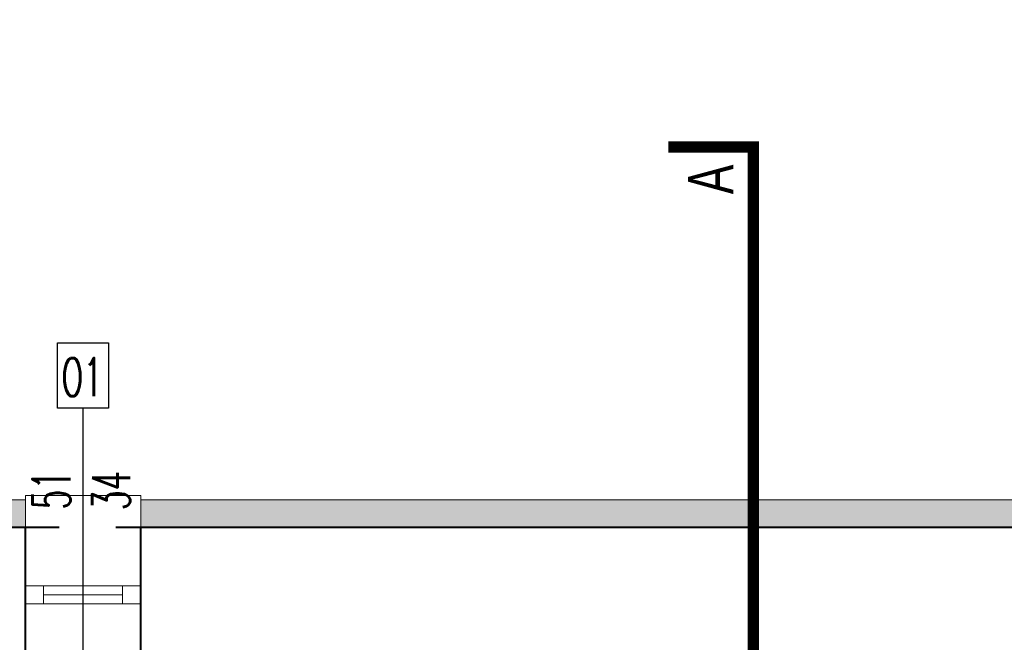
# Model space of a CAD drawing. Header units: millimetres. Extents: x 8949 to 18258, y -1077 to 30686.
# Tile 7 of 89: x 13030 to 13465, y 7483 to 7758. Entities that reach past the tile are written whole.
import ezdxf

# ---------------------------------------------------------------- set-up
doc = ezdxf.new("R2010")
doc.units = ezdxf.units.MM
doc.linetypes.add('ACAD_ISO03W100', pattern=[30, 12, -18])
doc.linetypes.add('DASHED', pattern=[0.75, 0.5, -0.25])
for name, color, linetype, lineweight in [('0A_KONSTR', 1, 'Continuous', 40), ('0A_OCIEPLENIE', 30, 'Continuous', 9), ('0A_POMOCNICZE', 30, 'Continuous', 9), ('0A_STOLARKA', 140, 'Continuous', 9)]:
    doc.layers.add(name, color=color, linetype=linetype, lineweight=lineweight)
doc.layers.add('Opisy', color=4, linetype='Continuous')
doc.styles.add('1', font='simplex.shx', dxfattribs={"width": 0.6})
doc.styles.add('m1_romans', font='romans.shx', dxfattribs={"width": 0.8})
pattern_1 = [(0, (-100, -60), (4.7625, 2.749630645), [3.175, -6.35]), (120, (-100, -60), (-4.762499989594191, 2.749630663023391), [3.174999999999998, -6.349999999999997]), (59.99999999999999, (-100, -60), (1.040580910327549e-08, 5.499261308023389), [-6.35, 3.175])]

msp = doc.modelspace()

# ---------------------------------------------------------------- hatches: boundary and pattern name
at = {"layer": '0A_OCIEPLENIE', "transparency": 33554687}
h = msp.add_hatch(dxfattribs=at)
h.set_pattern_fill('HONEY', color=256)
h.set_pattern_definition(pattern_1)
h.paths.add_polyline_path([(13612.12249135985, 6380.625632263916), (13607.12249135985, 6380.625632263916), (13607.12249135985, 6368.625632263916), (13612.12249135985, 6368.625632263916)])
h.paths.add_polyline_path([(13607.12249135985, 6380.625632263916), (13589.12249135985, 6380.625632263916), (13589.12249135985, 6368.625632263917), (13607.12249135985, 6368.625632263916)])
h.paths.add_polyline_path([(13589.12249135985, 6380.625632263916), (13584.12249135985, 6380.625632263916), (13584.12249135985, 6368.625632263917), (13589.12249135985, 6368.625632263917)])
h.paths.add_polyline_path([(13532.12249135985, 6380.625632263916), (13509.12249135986, 6380.625632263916), (13509.12249135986, 6368.625632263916), (13532.12249135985, 6368.625632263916)])
h.paths.add_polyline_path([(13509.12249135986, 6380.625632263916), (13504.12249135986, 6380.625632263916), (13504.12249135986, 6368.625632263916), (13509.12249135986, 6368.625632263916)])
h.paths.add_polyline_path([(13452.12249135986, 6380.625632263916), (13437.12249135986, 6380.625632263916), (13437.12249135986, 6368.625632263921), (13452.12249135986, 6368.625632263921)])
h.paths.add_polyline_path([(13437.12249135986, 6380.625632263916), (13354.45005012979, 6380.625632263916), (13354.45005012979, 6368.62563226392), (13437.12249135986, 6368.625632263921)])
h.paths.add_polyline_path([(13354.45005012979, 6380.625632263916), (13313.56413218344, 6380.625632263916), (13313.56413218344, 6368.62563226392), (13354.45005012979, 6368.62563226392)])
h.paths.add_polyline_path([(13313.56413218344, 6380.625632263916), (13298.56413218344, 6380.625632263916), (13298.56413218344, 6368.62563226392), (13313.56413218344, 6368.62563226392)])
h.paths.add_polyline_path([(13247.56413218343, 6380.625632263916), (13242.56413218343, 6380.625632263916), (13242.56413218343, 6368.625632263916), (13247.56413218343, 6368.625632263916)])
h.paths.add_polyline_path([(13242.56413218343, 6380.625632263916), (13224.56413218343, 6380.625632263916), (13224.56413218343, 6368.625632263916), (13242.56413218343, 6368.625632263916)])
h.paths.add_polyline_path([(13224.56413218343, 6380.625632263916), (13219.56413218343, 6380.625632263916), (13219.56413218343, 6368.625632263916), (13224.56413218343, 6368.625632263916)])
h.paths.add_polyline_path([(13167.56413218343, 6380.625632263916), (13152.56413218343, 6380.625632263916), (13152.56413218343, 6368.625632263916), (13167.56413218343, 6368.625632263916)])
h.paths.add_polyline_path([(13152.56413218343, 6380.625632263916), (13032.56413218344, 6380.625632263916), (13032.56413218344, 6368.625632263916), (13152.56413218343, 6368.625632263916)])
h.paths.add_polyline_path([(13032.56413218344, 6380.625632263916), (13017.56413218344, 6380.625632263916), (13017.56413218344, 6368.625632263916), (13032.56413218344, 6368.625632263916)])
h.paths.add_polyline_path([(12896.56413218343, 6380.625632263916), (12881.56413218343, 6380.625632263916), (12881.56413218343, 6368.625632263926), (12896.56413218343, 6368.625632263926)])
h.paths.add_polyline_path([(12881.56413218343, 6380.625632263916), (12397.56413218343, 6380.625632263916), (12397.56413218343, 6633.625632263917), (12385.56413218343, 6633.625632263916), (12385.56413218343, 6368.625632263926), (12397.56413218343, 6368.625632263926), (12881.56413218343, 6368.625632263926)])
h.paths.add_polyline_path([(12397.56413218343, 6711.625632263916), (12385.56413218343, 6711.625632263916), (12385.56413218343, 6684.625632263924), (12397.56413218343, 6684.625632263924)])
h.paths.add_polyline_path([(12397.56413218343, 7140.625632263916), (12385.56413218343, 7140.625632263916), (12385.56413218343, 6762.625632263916), (12397.56413218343, 6762.625632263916)])
h.paths.add_polyline_path([(13237.01939508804, 6923.964995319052), (13276.75905989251, 6923.964995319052), (13276.75905989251, 6950.987341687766), (13237.01939508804, 6950.987341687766)], flags=9)
h.paths.add_polyline_path([(12537.56270092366, 7250.158261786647), (12537.56270092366, 7278.758261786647), (12516.56270092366, 7278.758261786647), (12516.56270092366, 7250.158261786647)], flags=9)
h.paths.add_polyline_path([(12537.56270092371, 7040.325632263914), (12537.56270092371, 7060.925632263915), (12516.56270092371, 7060.925632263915), (12516.56270092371, 7040.325632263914)], flags=9)
h.paths.add_polyline_path([(12537.56270092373, 6944.625632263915), (12537.56270092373, 6971.625632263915), (12516.56270092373, 6971.625632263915), (12516.56270092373, 6944.625632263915)], flags=9)
h.paths.add_polyline_path([(12537.56270092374, 6854.125632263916), (12537.56270092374, 6875.125632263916), (12516.56270092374, 6875.125632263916), (12516.56270092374, 6854.125632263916)], flags=9)
h.paths.add_polyline_path([(12518.10335710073, 6629.254203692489), (12518.10335710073, 6657.854203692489), (12497.10335710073, 6657.854203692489), (12497.10335710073, 6629.254203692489)], flags=9)
h.paths.add_polyline_path([(12607.32524020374, 7115.518185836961), (12635.92524020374, 7115.518185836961), (12635.92524020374, 7136.518185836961), (12607.32524020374, 7136.518185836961)], flags=9)
h.paths.add_polyline_path([(12828.76413218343, 7115.518185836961), (12849.36413218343, 7115.518185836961), (12849.36413218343, 7136.518185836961), (12828.76413218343, 7136.518185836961)], flags=9)
h.paths.add_polyline_path([(12926.26413218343, 7115.518185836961), (12952.86413218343, 7115.518185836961), (12952.86413218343, 7136.518185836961), (12926.26413218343, 7136.518185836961)], flags=9)
h.paths.add_polyline_path([(12766.7632352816, 7138.222330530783), (12766.7632352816, 7161.622330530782), (12745.7632352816, 7161.622330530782), (12745.7632352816, 7138.222330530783)], flags=9)
h.paths.add_polyline_path([(12603.57690921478, 6496.098359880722), (12630.57690921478, 6496.098359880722), (12630.57690921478, 6517.098359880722), (12603.57690921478, 6517.098359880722)], flags=25)
h.paths.add_polyline_path([(12920.46413218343, 6496.098359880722), (12948.66413218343, 6496.098359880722), (12948.66413218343, 6517.098359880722), (12920.46413218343, 6517.098359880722)], flags=9)
h.paths.add_polyline_path([(13225.76413218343, 6496.09835988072), (13254.36413218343, 6496.09835988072), (13254.36413218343, 6517.09835988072), (13225.76413218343, 6517.09835988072)], flags=9)
h.paths.add_polyline_path([(13540.06413218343, 6496.098359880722), (13569.06413218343, 6496.098359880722), (13569.06413218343, 6517.098359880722), (13540.06413218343, 6517.098359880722)], flags=9)
h.paths.add_polyline_path([(13353.22302642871, 6750.370775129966), (13353.22302642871, 6777.370775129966), (13332.22302642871, 6777.370775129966), (13332.22302642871, 6750.370775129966)], flags=9)
h.paths.add_polyline_path([(13388.56841649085, 6658.469386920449), (13405.56841649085, 6658.469386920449), (13405.56841649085, 6679.469386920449), (13388.56841649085, 6679.469386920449)], flags=9)
h.paths.add_polyline_path([(13457.65466267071, 6651.703519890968), (13457.65466267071, 6680.303519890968), (13436.65466267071, 6680.303519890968), (13436.65466267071, 6651.703519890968)], flags=9)
h.paths.add_polyline_path([(13101.52517993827, 7172.631327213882), (13101.52517993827, 7201.231327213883), (13080.52517993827, 7201.231327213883), (13080.52517993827, 7172.631327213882)], flags=9)
h.paths.add_polyline_path([(13101.52517993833, 6629.825632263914), (13101.52517993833, 6658.425632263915), (13080.52517993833, 6658.425632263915), (13080.52517993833, 6629.825632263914)], flags=9)
h.paths.add_polyline_path([(12734.85590430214, 6764.520552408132), (12755.05590430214, 6764.520552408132), (12755.05590430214, 6785.520552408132), (12734.85590430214, 6785.520552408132)], flags=9)
h.paths.add_polyline_path([(12849.46413218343, 6764.520552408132), (12869.66413218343, 6764.520552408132), (12869.66413218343, 6785.520552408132), (12849.46413218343, 6785.520552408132)], flags=9)
h.paths.add_polyline_path([(12685.96914994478, 6812.012668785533), (12685.96914994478, 6832.612668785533), (12664.96914994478, 6832.612668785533), (12664.96914994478, 6812.012668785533)], flags=9)
h.paths.add_polyline_path([(12929.66132262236, 6811.573134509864), (12929.66132262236, 6832.173134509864), (12908.66132262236, 6832.173134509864), (12908.66132262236, 6811.573134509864)], flags=9)
h.paths.add_polyline_path([(13000.31003194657, 6674.55845143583), (13000.31003194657, 6703.15845143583), (12979.31003194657, 6703.15845143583), (12979.31003194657, 6674.55845143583)], flags=9)
h.paths.add_polyline_path([(13503.15842146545, 6348.984700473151), (13503.15842146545, 6374.184700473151), (13477.95842146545, 6374.184700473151), (13477.95842146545, 6348.984700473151)], flags=9)
h.paths.add_polyline_path([(13476.73731117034, 6351.670504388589), (13476.73731117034, 6372.070504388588), (13451.53731117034, 6372.070504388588), (13451.53731117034, 6351.670504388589)], flags=9)
h.paths.add_polyline_path([(13583.15842146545, 6348.984700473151), (13583.15842146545, 6374.184700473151), (13557.95842146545, 6374.184700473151), (13557.95842146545, 6348.984700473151)], flags=9)
h.paths.add_polyline_path([(13556.73731117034, 6351.670504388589), (13556.73731117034, 6372.070504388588), (13531.53731117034, 6372.070504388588), (13531.53731117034, 6351.670504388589)], flags=9)
h.paths.add_polyline_path([(13663.15842146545, 6348.984700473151), (13663.15842146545, 6374.184700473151), (13637.95842146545, 6374.184700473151), (13637.95842146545, 6348.984700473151)], flags=9)
h.paths.add_polyline_path([(13636.73731117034, 6351.670504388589), (13636.73731117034, 6372.070504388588), (13611.53731117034, 6372.070504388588), (13611.53731117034, 6351.670504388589)], flags=9)
h.paths.add_polyline_path([(13467.09203285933, 6300.243067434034), (13488.45203285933, 6300.243067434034), (13488.45203285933, 6325.443067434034), (13467.09203285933, 6325.443067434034)], flags=9)
h.paths.add_polyline_path([(13547.09203285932, 6300.243067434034), (13568.45203285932, 6300.243067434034), (13568.45203285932, 6325.443067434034), (13547.09203285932, 6325.443067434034)], flags=9)
h.paths.add_polyline_path([(13627.09203285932, 6300.243067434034), (13648.45203285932, 6300.243067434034), (13648.45203285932, 6325.443067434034), (13627.09203285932, 6325.443067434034)], flags=9)
h.paths.add_polyline_path([(13819.5336736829, 6300.243067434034), (13840.8936736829, 6300.243067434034), (13840.8936736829, 6325.443067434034), (13819.5336736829, 6325.443067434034)], flags=9)
h.paths.add_polyline_path([(13532.70070604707, 6600.811579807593), (13646.68706348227, 6600.811579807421), (13646.68706348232, 6634.121266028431), (13532.70070604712, 6634.121266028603)], flags=9)
h.paths.add_polyline_path([(13467.46887996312, 6580.33092508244), (13516.25469169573, 6580.330925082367), (13516.25469169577, 6605.313189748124), (13467.46887996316, 6605.313189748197)], flags=9)
h.paths.add_polyline_path([(13356.48141961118, 7675.811218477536), (13356.48141961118, 7698.913537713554), (13315.26723134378, 7698.913537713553), (13315.26723134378, 7675.811218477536)], flags=9)
h.paths.add_polyline_path([(13356.48141961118, 6223.566628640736), (13356.48141961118, 6246.668947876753), (13315.26723134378, 6246.668947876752), (13315.26723134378, 6223.566628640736)], flags=9)
h.paths.add_polyline_path([(13115.90236477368, 7260.980069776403), (13229.88872220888, 7260.980069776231), (13229.88872220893, 7294.289755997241), (13115.90236477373, 7294.289755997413)], flags=9)
h.paths.add_polyline_path([(12599.71466795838, 6600.811579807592), (12703.4854728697, 6600.811579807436), (12703.48547286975, 6634.121266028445), (12599.71466795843, 6634.121266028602)], flags=9)
h.paths.add_polyline_path([(12911.27057493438, 6600.811579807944), (13025.25693236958, 6600.811579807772), (13025.25693236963, 6634.121266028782), (12911.27057493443, 6634.121266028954)], flags=9)
h.paths.add_polyline_path([(13227.59709526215, 6600.811579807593), (13341.58345269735, 6600.811579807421), (13341.5834526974, 6634.121266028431), (13227.5970952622, 6634.121266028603)], flags=9)
h.paths.add_polyline_path([(13576.10909531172, 7260.980069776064), (13690.09545274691, 7260.980069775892), (13690.09545274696, 7294.289755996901), (13576.10909531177, 7294.289755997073)], flags=9)
h.paths.add_polyline_path([(13050.7278374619, 7240.499415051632), (13099.5136491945, 7240.499415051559), (13099.51364919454, 7265.481679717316), (13050.72783746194, 7265.481679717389)], flags=9)
h.paths.add_polyline_path([(13050.09001941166, 7260.038673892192), (13099.86900986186, 7260.038673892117), (13099.86900986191, 7293.348360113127), (13050.09001941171, 7293.348360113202)], flags=9)
h.paths.add_polyline_path([(12815.5641671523, 7260.718132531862), (12938.69650003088, 7260.718132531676), (12938.69650003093, 7294.027818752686), (12815.56416715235, 7294.027818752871)], flags=9)
h.paths.add_polyline_path([(12750.5287940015, 7240.499415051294), (12806.95989904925, 7240.499415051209), (12806.95989904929, 7265.481679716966), (12750.52879400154, 7265.481679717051)], flags=9)
h.paths.add_polyline_path([(12749.70816558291, 7260.038673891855), (12799.48715603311, 7260.03867389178), (12799.48715603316, 7293.348360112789), (12749.70816558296, 7293.348360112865)], flags=9)
h.paths.add_polyline_path([(12532.93577502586, 6580.330925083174), (12589.36688007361, 6580.330925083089), (12589.36688007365, 6605.313189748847), (12532.9357750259, 6605.313189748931)], flags=24)
h.paths.add_polyline_path([(12533.20382327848, 6599.870183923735), (12582.98281372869, 6599.870183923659), (12582.98281372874, 6633.179870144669), (12533.20382327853, 6633.179870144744)], flags=24)
h.paths.add_polyline_path([(12846.03874885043, 6580.330925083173), (12894.82456058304, 6580.3309250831), (12894.82456058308, 6605.313189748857), (12846.03874885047, 6605.31318974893)], flags=9)
h.paths.add_polyline_path([(12845.42548741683, 6599.870183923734), (12895.20447786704, 6599.870183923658), (12895.20447786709, 6633.179870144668), (12845.42548741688, 6633.179870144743)], flags=9)
h.paths.add_polyline_path([(13161.44030328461, 6580.330925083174), (13217.87140833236, 6580.330925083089), (13217.8714083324, 6605.313189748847), (13161.44030328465, 6605.313189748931)], flags=9)
h.paths.add_polyline_path([(13161.7520077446, 6599.870183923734), (13211.53099819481, 6599.870183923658), (13211.53099819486, 6633.179870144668), (13161.75200774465, 6633.179870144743)], flags=9)
h.paths.add_polyline_path([(13466.74647801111, 6599.870183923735), (13516.52546846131, 6599.870183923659), (13516.52546846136, 6633.179870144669), (13466.74647801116, 6633.179870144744)], flags=9)
h.paths.add_polyline_path([(13818.34615499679, 6596.369560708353), (13902.75543194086, 6596.369560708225), (13902.75543194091, 6629.679246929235), (13818.34615499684, 6629.679246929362)], flags=9)
h.paths.add_polyline_path([(13752.22210517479, 6580.330925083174), (13808.65321022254, 6580.330925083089), (13808.65321022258, 6605.313189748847), (13752.22210517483, 6605.313189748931)], flags=9)
h.paths.add_polyline_path([(13752.5665517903, 6599.870183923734), (13802.34554224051, 6599.870183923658), (13802.34554224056, 6633.179870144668), (13752.56655179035, 6633.179870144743)], flags=9)
h.paths.add_polyline_path([(13509.95230333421, 7240.499415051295), (13566.38340838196, 7240.499415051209), (13566.383408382, 7265.481679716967), (13509.95230333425, 7265.481679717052)], flags=9)
h.paths.add_polyline_path([(13510.2640077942, 7260.038673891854), (13560.0429982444, 7260.038673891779), (13560.04299824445, 7293.348360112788), (13510.26400779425, 7293.348360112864)], flags=9)
h.paths.add_polyline_path([(13325.11412890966, 7435.793418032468), (13439.10048634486, 7435.793418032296), (13439.10048634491, 7469.103104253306), (13325.11412890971, 7469.103104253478)], flags=9)
h.paths.add_polyline_path([(13259.88230282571, 7415.312763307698), (13308.66811455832, 7415.312763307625), (13308.66811455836, 7440.295027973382), (13259.88230282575, 7440.295027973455)], flags=9)
h.paths.add_polyline_path([(13259.36726785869, 7434.852022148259), (13309.14625830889, 7434.852022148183), (13309.14625830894, 7468.161708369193), (13259.36726785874, 7468.161708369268)], flags=9)
h.paths.add_polyline_path([(12755.88945662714, 6962.885687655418), (12865.77213056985, 6962.885687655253), (12865.77213056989, 6996.195373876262), (12755.88945662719, 6996.195373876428)], flags=9)
h.paths.add_polyline_path([(12690.85408347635, 6942.405032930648), (12747.2851885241, 6942.405032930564), (12747.28518852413, 6967.38729759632), (12690.85408347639, 6967.387297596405)], flags=9)
h.paths.add_polyline_path([(12692.59825724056, 6961.944291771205), (12742.37724769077, 6961.944291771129), (12742.37724769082, 6995.253977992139), (12692.59825724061, 6995.253977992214)], flags=9)
h.paths.add_polyline_path([(14998.62241564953, 6365.973653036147), (15222.10126967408, 6365.973653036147), (15222.10126967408, 6454.161465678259), (14998.62241564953, 6454.161465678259)], flags=9)
h.paths.add_polyline_path([(14996.5087357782, 6480.215715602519), (15275.54820573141, 6480.215715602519), (15275.54820573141, 6561.884966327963), (14996.5087357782, 6561.884966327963)], flags=9)
h.paths.add_polyline_path([(15000.84281284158, 6247.568742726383), (15095.20007750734, 6247.568742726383), (15095.20007750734, 6265.929663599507), (15000.84281284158, 6265.929663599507)], flags=9)
h.paths.add_polyline_path([(15222.68140991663, 6077.850168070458), (15257.39957371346, 6077.850168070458), (15257.39957371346, 6098.569957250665), (15222.68140991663, 6098.569957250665)], flags=9)
h.paths.add_polyline_path([(14944.81796704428, 7326.166250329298), (15275.87396733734, 7326.166250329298), (15275.87396733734, 8054.254290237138), (14944.81796704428, 8054.254290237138)], flags=9)
h.paths.add_polyline_path([(14999.0837935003, 6157.646003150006), (15210.26652393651, 6157.646003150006), (15210.26652393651, 6212.114609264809), (14999.0837935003, 6212.114609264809)], flags=9)
h.paths.add_polyline_path([(15000.30284504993, 6303.752900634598), (15170.06568756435, 6303.752900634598), (15170.06568756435, 6345.78263305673), (15000.30284504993, 6345.78263305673)], flags=9)
h.paths.add_polyline_path([(15100.52577800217, 6076.873478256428), (15160.2297716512, 6076.873478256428), (15160.2297716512, 6097.593267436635), (15100.52577800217, 6097.593267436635)], flags=9)
h.paths.add_polyline_path([(14998.19677300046, 6453.916017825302), (15146.82233789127, 6453.916017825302), (15146.82233789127, 6474.635807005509), (14998.19677300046, 6474.635807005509)], flags=9)
h.paths.add_polyline_path([(14997.15426788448, 6560.699295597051), (15148.87991377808, 6560.699295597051), (15148.87991377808, 6581.419084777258), (14997.15426788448, 6581.419084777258)], flags=9)
h.paths.add_polyline_path([(15221.93931920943, 6118.706236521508), (15285.27635877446, 6118.706236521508), (15285.27635877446, 6139.10725971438), (15221.93931920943, 6139.10725971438)], flags=9)
h.paths.add_polyline_path([(15000.59363232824, 6213.674236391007), (15119.5489529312, 6213.674236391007), (15119.5489529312, 6234.394025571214), (15000.59363232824, 6234.394025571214)], flags=9)
h.paths.add_polyline_path([(14999.08492018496, 6345.456735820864), (15084.481178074, 6345.456735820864), (15084.481178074, 6366.176525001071), (14999.08492018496, 6366.176525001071)], flags=9)
h.paths.add_polyline_path([(14998.80094972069, 6116.499820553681), (15115.41063381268, 6116.499820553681), (15115.41063381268, 6137.219609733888), (14998.80094972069, 6137.219609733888)], flags=9)
h.paths.add_polyline_path([(14999.21872742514, 6264.993505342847), (15130.65667507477, 6264.993505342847), (15130.65667507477, 6285.713294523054), (14999.21872742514, 6285.713294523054)], flags=9)
h.paths.add_polyline_path([(14998.97850622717, 6097.440640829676), (15057.0638735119, 6097.440640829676), (15057.0638735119, 6118.160430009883), (14998.97850622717, 6118.160430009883)], flags=9)
h.paths.add_polyline_path([(15099.81613827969, 6097.547541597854), (15148.53267669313, 6097.547541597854), (15148.53267669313, 6118.267330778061), (15099.81613827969, 6118.267330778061)], flags=9)
h.paths.add_polyline_path([(14999.77789993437, 6138.024411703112), (15068.29860682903, 6138.024411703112), (15068.29860682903, 6158.273495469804), (14999.77789993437, 6158.273495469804)], flags=9)
h.paths.add_polyline_path([(15221.14685211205, 6138.089489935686), (15267.82190683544, 6138.089489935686), (15267.82190683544, 6158.338573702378), (15221.14685211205, 6158.338573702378)], flags=9)
h.paths.add_polyline_path([(15221.57283108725, 6097.705143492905), (15283.09278127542, 6097.705143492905), (15283.09278127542, 6117.954227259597), (15221.57283108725, 6117.954227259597)], flags=9)
h.paths.add_polyline_path([(14998.65997256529, 6076.329002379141), (15031.02564126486, 6076.329002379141), (15031.02564126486, 6097.048791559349), (14998.65997256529, 6097.048791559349)], flags=9)
h.paths.add_polyline_path([(14994.07562908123, 6010.303092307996), (15310.44159088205, 6010.303092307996), (15310.44159088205, 6076.290472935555), (14994.07562908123, 6076.290472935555)], flags=9)
h.paths.add_polyline_path([(12366.73361884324, 6634.089702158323), (12391.93361884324, 6634.089702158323), (12391.93361884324, 6659.289702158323), (12366.73361884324, 6659.289702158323)], flags=9)
h.paths.add_polyline_path([(12369.41942275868, 6660.510812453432), (12389.81942275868, 6660.510812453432), (12389.81942275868, 6685.710812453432), (12369.41942275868, 6685.710812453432)], flags=9)
h.paths.add_polyline_path([(12366.73361884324, 6712.089702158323), (12391.93361884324, 6712.089702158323), (12391.93361884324, 6737.289702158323), (12366.73361884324, 6737.289702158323)], flags=9)
h.paths.add_polyline_path([(12369.41942275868, 6738.510812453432), (12389.81942275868, 6738.510812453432), (12389.81942275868, 6763.710812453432), (12369.41942275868, 6763.710812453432)], flags=9)
h.paths.add_polyline_path([(12479.74844462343, 7142.633153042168), (12479.74844462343, 7173.104581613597), (12463.24844462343, 7173.104581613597), (12463.24844462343, 7142.633153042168)], flags=9)
h.paths.add_polyline_path([(12367.21361884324, 7145.089702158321), (12391.45361884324, 7145.089702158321), (12391.45361884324, 7170.28970215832), (12367.21361884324, 7170.28970215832)], flags=9)
h.paths.add_polyline_path([(12367.49942275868, 7171.510812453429), (12391.73942275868, 7171.510812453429), (12391.73942275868, 7196.710812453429), (12367.49942275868, 7196.710812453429)], flags=9)
h.paths.add_polyline_path([(12479.74844462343, 7234.932678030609), (12479.74844462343, 7265.404106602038), (12463.24844462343, 7265.404106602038), (12463.24844462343, 7234.932678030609)], flags=9)
h.paths.add_polyline_path([(12367.21361884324, 7253.589702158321), (12391.45361884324, 7253.589702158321), (12391.45361884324, 7278.78970215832), (12367.21361884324, 7278.78970215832)], flags=9)
h.paths.add_polyline_path([(12367.25942275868, 7280.010812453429), (12391.97942275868, 7280.010812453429), (12391.97942275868, 7305.210812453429), (12367.25942275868, 7305.210812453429)], flags=9)
h.paths.add_polyline_path([(12603.36594560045, 7280.343098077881), (12662.84752813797, 7280.343098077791), (12662.84752813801, 7313.652784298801), (12603.3659456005, 7313.652784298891)], flags=9)
h.paths.add_polyline_path([(12938.60006228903, 7537.483159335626), (12938.60006228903, 7562.203159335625), (12913.40006228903, 7562.203159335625), (12913.40006228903, 7537.483159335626)], flags=9)
h.paths.add_polyline_path([(12912.17895199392, 7537.768963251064), (12912.17895199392, 7562.488963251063), (12886.97895199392, 7562.488963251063), (12886.97895199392, 7537.768963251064)], flags=9)
h.paths.add_polyline_path([(13083.10006228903, 7537.243159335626), (13083.10006228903, 7562.443159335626), (13057.90006228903, 7562.443159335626), (13057.90006228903, 7537.243159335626)], flags=9)
h.paths.add_polyline_path([(13056.67895199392, 7539.928963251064), (13056.67895199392, 7560.328963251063), (13031.47895199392, 7560.328963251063), (13031.47895199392, 7539.928963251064)], flags=9)
h.paths.add_polyline_path([(13588.10006228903, 7537.243159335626), (13588.10006228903, 7562.443159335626), (13562.90006228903, 7562.443159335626), (13562.90006228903, 7537.243159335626)], flags=9)
h.paths.add_polyline_path([(13561.67895199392, 7539.928963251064), (13561.67895199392, 7560.328963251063), (13536.47895199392, 7560.328963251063), (13536.47895199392, 7539.928963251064)], flags=9)
h.paths.add_polyline_path([(13736.10006228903, 7537.243159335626), (13736.10006228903, 7562.443159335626), (13710.90006228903, 7562.443159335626), (13710.90006228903, 7537.243159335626)], flags=9)
h.paths.add_polyline_path([(13709.67895199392, 7539.928963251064), (13709.67895199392, 7560.328963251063), (13684.47895199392, 7560.328963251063), (13684.47895199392, 7539.928963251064)], flags=9)
h.paths.add_polyline_path([(13883.10006228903, 7537.243159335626), (13883.10006228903, 7562.443159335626), (13857.90006228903, 7562.443159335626), (13857.90006228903, 7537.243159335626)], flags=9)
h.paths.add_polyline_path([(13856.67895199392, 7539.928963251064), (13856.67895199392, 7560.328963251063), (13831.47895199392, 7560.328963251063), (13831.47895199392, 7539.928963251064)], flags=9)
h.paths.add_polyline_path([(13725.97324991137, 6949.18981530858), (13785.45483244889, 6949.18981530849), (13785.45483244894, 6982.4995015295), (13725.97324991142, 6982.49950152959)], flags=9)
h.paths.add_polyline_path([(13513.37553486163, 6670.069160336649), (13609.96489366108, 6670.069160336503), (13609.96489366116, 6724.995945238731), (13513.37553486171, 6724.995945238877)], flags=9)
h.paths.add_polyline_path([(13779.87264690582, 6671.892185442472), (13839.35422944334, 6671.892185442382), (13839.35422944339, 6705.201871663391), (13779.87264690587, 6705.201871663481)], flags=9)
h.paths.add_polyline_path([(13783.74750634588, 6450.396396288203), (13866.67607777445, 6450.396396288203), (13866.67607777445, 6463.896396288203), (13783.74750634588, 6463.896396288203)], flags=9)
h.paths.add_polyline_path([(13855.60006228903, 6348.984700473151), (13855.60006228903, 6374.184700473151), (13830.40006228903, 6374.184700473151), (13830.40006228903, 6348.984700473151)], flags=9)
h.paths.add_polyline_path([(13829.17895199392, 6351.670504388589), (13829.17895199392, 6372.070504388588), (13803.97895199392, 6372.070504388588), (13803.97895199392, 6351.670504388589)], flags=9)
h.paths.add_polyline_path([(13298.60006228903, 6351.384700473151), (13298.60006228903, 6371.78470047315), (13273.40006228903, 6371.78470047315), (13273.40006228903, 6351.384700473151)], flags=9)
h.paths.add_polyline_path([(13272.17895199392, 6351.670504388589), (13272.17895199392, 6372.070504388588), (13246.97895199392, 6372.070504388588), (13246.97895199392, 6351.670504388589)], flags=9)
h.paths.add_polyline_path([(13218.60006228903, 6348.984700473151), (13218.60006228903, 6374.184700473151), (13193.40006228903, 6374.184700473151), (13193.40006228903, 6348.984700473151)], flags=9)
h.paths.add_polyline_path([(13192.17895199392, 6349.510504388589), (13192.17895199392, 6374.230504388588), (13166.97895199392, 6374.230504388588), (13166.97895199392, 6349.510504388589)], flags=9)
h.paths.add_polyline_path([(12982.10006228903, 6349.464700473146), (12982.10006228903, 6373.704700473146), (12956.90006228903, 6373.704700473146), (12956.90006228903, 6349.464700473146)], flags=9)
h.paths.add_polyline_path([(12955.67895199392, 6347.830504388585), (12955.67895199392, 6375.910504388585), (12930.47895199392, 6375.910504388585), (12930.47895199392, 6347.830504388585)], flags=9)
h.paths.add_polyline_path([(12893.67982904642, 6444.388506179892), (12926.20840047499, 6444.388506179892), (12926.20840047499, 6460.888506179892), (12893.67982904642, 6460.888506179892)], flags=9)
h.paths.add_polyline_path([(13277.78962784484, 7031.852055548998), (13277.78962784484, 7146.066341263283), (13255.28962784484, 7146.066341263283), (13255.28962784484, 7031.852055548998)], flags=9)
h.paths.add_polyline_path([(12837.22109019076, 7580.900136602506), (12944.14966161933, 7580.900136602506), (12944.14966161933, 7603.400136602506), (12837.22109019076, 7603.400136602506)], flags=9)
h = msp.add_hatch(dxfattribs=at)
h.set_pattern_fill('HONEY', color=256)
h.set_pattern_definition(pattern_1)
h.paths.add_polyline_path([(12397.56413218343, 7232.625632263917), (12385.56413218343, 7232.625632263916), (12385.56413218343, 7199.625632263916), (12397.56413218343, 7199.625632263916)])
h.paths.add_polyline_path([(12397.56413218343, 7533.625632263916), (12689.56413218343, 7533.625632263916), (12689.56413218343, 7545.625632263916), (12385.56413218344, 7545.625632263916), (12385.56413218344, 7533.625632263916), (12385.56413218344, 7324.625632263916), (12397.56413218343, 7324.625632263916)])
h.paths.add_polyline_path([(12701.56413218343, 7545.625632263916), (12689.56413218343, 7545.625632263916), (12689.56413218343, 7533.625632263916), (12701.56413218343, 7533.625632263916)])
h.paths.add_polyline_path([(12720.56413218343, 7545.625632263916), (12701.56413218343, 7545.625632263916), (12701.56413218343, 7533.625632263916), (12720.56413218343, 7533.625632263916)])
h.paths.add_polyline_path([(12838.56413218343, 7545.625632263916), (12800.56413218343, 7545.625632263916), (12800.56413218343, 7533.625632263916), (12838.56413218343, 7533.625632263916)])
h.paths.add_polyline_path([(12864.56413218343, 7545.625632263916), (12838.56413218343, 7545.625632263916), (12838.56413218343, 7533.625632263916), (12864.56413218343, 7533.625632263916)])
h.paths.add_polyline_path([(12973.56413218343, 7545.625632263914), (12962.56413218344, 7545.625632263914), (12962.56413218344, 7533.625632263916), (12973.56413218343, 7533.625632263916)])
h.paths.add_polyline_path([(13000.56413218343, 7545.625632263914), (12973.56413218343, 7545.625632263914), (12973.56413218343, 7533.625632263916), (13000.56413218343, 7533.625632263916)])
h.paths.add_polyline_path([(13007.53187411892, 7545.625632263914), (13000.56413218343, 7545.625632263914), (13000.56413218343, 7533.625632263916)], flags=17)
h.paths.add_polyline_path([(13027.56413218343, 7545.625632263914), (13007.53187411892, 7545.625632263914), (13000.56413218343, 7533.625632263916), (13027.56413218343, 7533.625632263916)])
h.paths.add_polyline_path([(13032.56413218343, 7545.625632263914), (13027.56413218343, 7545.625632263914), (13027.56413218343, 7533.625632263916), (13032.56413218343, 7533.625632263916)])
h.paths.add_polyline_path([(13354.45005012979, 7545.625632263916), (13083.56413218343, 7545.625632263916), (13083.56413218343, 7533.625632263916), (13354.45005012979, 7533.625632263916)])
h.paths.add_polyline_path([(13537.56413218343, 7545.625632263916), (13354.45005012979, 7545.625632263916), (13354.45005012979, 7533.625632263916), (13537.56413218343, 7533.625632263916)])
h.paths.add_polyline_path([(13685.56413218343, 7545.625632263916), (13588.56413218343, 7545.625632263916), (13588.56413218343, 7533.625632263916), (13685.56413218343, 7533.625632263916)])
h.paths.add_polyline_path([(13817.56413218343, 7545.625632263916), (13736.56413218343, 7545.625632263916), (13736.56413218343, 7533.625632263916), (13817.56413218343, 7533.625632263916)])
h.paths.add_polyline_path([(13832.56413218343, 7545.625632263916), (13817.56413218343, 7545.625632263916), (13817.56413218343, 7533.625632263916), (13832.56413218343, 7533.625632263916)])
h.paths.add_polyline_path([(13898.56413218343, 7545.625632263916), (13883.56413218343, 7545.625632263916), (13883.56413218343, 7533.625632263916), (13898.56413218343, 7533.625632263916)])
h.paths.add_polyline_path([(14008.56413218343, 7545.625632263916), (13898.56413218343, 7545.625632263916), (13898.56413218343, 7533.625632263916), (14008.56413218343, 7533.625632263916)])

# ---------------------------------------------------------------- linework, layer by layer
at = {"layer": '0A_KONSTR', "color": 252, "linetype": 'DASHED', "ltscale": 100, "true_color": 0x939598}
msp.add_lwpolyline([(12397.56413218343, 7533.625632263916), (14766.56413218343, 7533.625632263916), (14766.56413218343, 6380.625632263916), (12397.56413218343, 6380.625632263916)], close=True, dxfattribs=at)
at = {"layer": '0A_KONSTR'}
for points in [[(12962.56413218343, 7533.625632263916), (13032.56413218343, 7533.625632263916)], [(13032.56413218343, 7469.625632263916), (13032.56413218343, 7533.625632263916)], [(13083.56413218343, 7469.625632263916), (13083.56413218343, 7533.625632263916)], [(13083.56413218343, 7533.625632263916), (13537.56413218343, 7533.625632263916)]]:
    msp.add_lwpolyline(points, dxfattribs=at)
at = {"layer": '0A_OCIEPLENIE'}
for points in [[(12962.56413218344, 7533.625632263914), (12962.56413218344, 7545.625632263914), (13032.56413218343, 7545.625632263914), (13032.56413218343, 7533.625632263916)], [(13083.56413218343, 7533.625632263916), (13083.56413218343, 7545.625632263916), (13537.56413218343, 7545.625632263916), (13537.56413218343, 7533.625632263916)]]:
    msp.add_lwpolyline(points, dxfattribs=at)
at = {"layer": '0A_POMOCNICZE', "ltscale": 0.01, "const_width": 5}
msp.add_lwpolyline([(13354.45005012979, 7664.164244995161), (13354.45005012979, 7701.664244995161), (13316.95005012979, 7701.664244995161)], dxfattribs=at)
at = {"layer": '0A_POMOCNICZE', "linetype": 'ACAD_ISO03W100', "const_width": 5}
msp.add_lwpolyline([(13354.45005012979, 7664.164244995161), (13354.45005012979, 6259.897462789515)], dxfattribs=at)
at = {"layer": '0A_STOLARKA'}
for p, q in [((13032.56413218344, 7507.625632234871), (13083.56413218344, 7507.625632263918)), ((13040.56413218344, 7503.625632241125), (13075.56413218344, 7503.62563225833)), ((13032.56413218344, 7499.625632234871), (13083.56413218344, 7499.62563221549))]:
    msp.add_line(p, q, dxfattribs=at)
for points in [[(13083.56413218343, 7547.625632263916), (13032.56413218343, 7547.625632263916), (13032.56413218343, 7469.625632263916), (13083.56413218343, 7469.625632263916)], [(13040.56413218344, 7499.625632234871), (13040.56413218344, 7507.625632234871), (13032.56413218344, 7507.625632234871), (13032.56413218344, 7499.625632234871)], [(13083.56413218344, 7499.625632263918), (13083.56413218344, 7507.625632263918), (13075.56413218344, 7507.625632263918), (13075.56413218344, 7499.625632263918)]]:
    msp.add_lwpolyline(points, close=True, dxfattribs=at)
at = {"layer": 'Opisy'}
msp.add_line((13058.06413218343, 7465.495502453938), (13058.06413218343, 7586.239781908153), dxfattribs=at)
msp.add_lwpolyline([(13046.77403129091, 7586.239781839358), (13046.77403111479, 7615.144373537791), (13069.35423352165, 7615.144373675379), (13069.35423369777, 7586.239781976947)], close=True, dxfattribs=at)

# ---------------------------------------------------------------- texts
at = {"layer": '0A_POMOCNICZE', "ltscale": 0.01, "insert": (13325.56054648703, 7693.913537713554), "char_height": 20, "width": 48.00000000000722, "attachment_point": 3, "rotation": 90.00000000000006, "line_spacing_factor": 0.8, "style": 'm1_romans'}
msp.add_mtext('{\\W0.7;\\fArial|b0|i0|c238|p34;A}', dxfattribs=at)
at = {"layer": 'Opisy', "insert": (13057.71367381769, 7599.975958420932), "char_height": 16.8, "width": 158.6273684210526, "attachment_point": 5, "style": '1'}
msp.add_mtext('O1', dxfattribs=at)
at = {"layer": 'Opisy', "char_height": 16.8, "width": 158.6273684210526, "attachment_point": 5, "rotation": 89.99999999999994, "style": '1'}
for s, insert in [('51', (13044.07895199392, 7550.128963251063)), ('34', (13070.50006228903, 7549.843159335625))]:
    msp.add_mtext(s, dxfattribs=dict(at, insert=insert))

doc.saveas('drawing.dxf')
